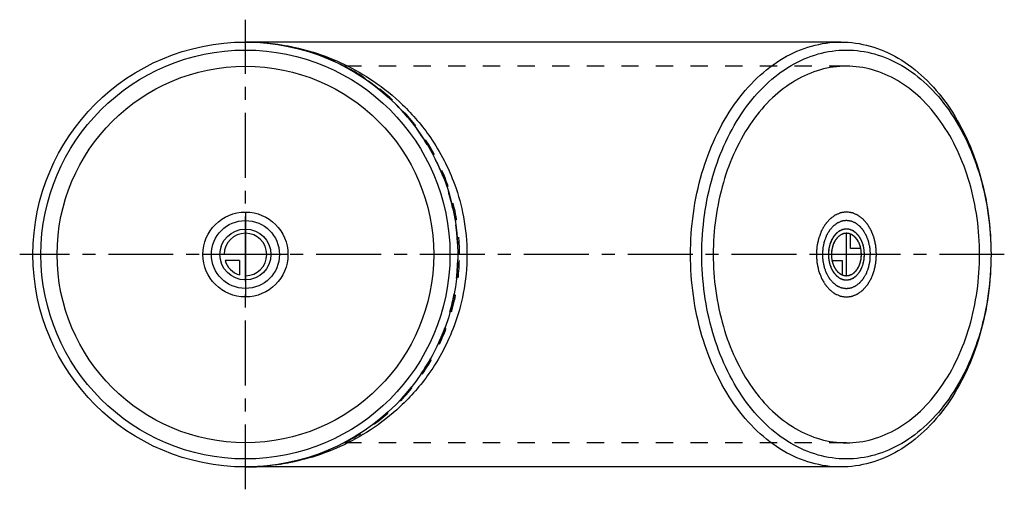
# Model space of a CAD drawing. Header units: millimetres. Extents: x 315 to 685, y 412 to 588.
import ezdxf

# ---------------------------------------------------------------- set-up
doc = ezdxf.new("R2010")
doc.units = ezdxf.units.MM
doc.header["$LTSCALE"] = 65.185185
doc.linetypes.add('CENTER', pattern=[0.6, 0.375, -0.075, 0.075, -0.075])
doc.linetypes.add('HIDDEN', pattern=[0.2, 0.1, -0.1])
for name, color, linetype in [('ACHSEN_S', 7, 'CONTINUOUS'), ('FASEN', 7, 'CONTINUOUS'), ('KOERPER', 7, 'CONTINUOUS'), ('KONST.EL_MIT_GEO', 7, 'CONTINUOUS'), ('KURVEN', 7, 'CONTINUOUS')]:
    doc.layers.add(name, color=color, linetype=linetype)

msp = doc.modelspace()

# ---------------------------------------------------------------- linework, layer by layer
at = {"layer": 'ACHSEN_S', "color": 2, "linetype": 'CENTER'}
for p, q in [((399.64, 411.59), (399.64, 588.41)), ((685.36, 500), (314.64, 500))]:
    msp.add_line(p, q, dxfattribs=at)
at = {"layer": 'FASEN', "color": 7, "linetype": 'Continuous'}
for radius in [80, 77]:
    msp.add_circle((399.64, 500), radius, dxfattribs=at)
for points, knots in [([(567.22, 500), (567.22, 510.31), (569.91, 530.28), (580.09, 552.81), (591.84, 566.64), (601.69, 574.21), (612.48, 578.92), (620.08, 580), (623.79, 580)], [0, 0, 0, 0, 0.287048, 0.553568, 0.675502, 0.789331, 0.896544, 1, 1, 1, 1]), ([(623.79, 580), (627.51, 580), (635.11, 578.92), (645.89, 574.21), (655.75, 566.64), (667.49, 552.81), (677.68, 530.28), (680.36, 510.31), (680.36, 500)], [0, 0, 0, 0, 0.103456, 0.210669, 0.324498, 0.446432, 0.712952, 1, 1, 1, 1]), ([(571.47, 500), (571.47, 509.92), (574.05, 529.14), (583.85, 550.83), (595.16, 564.14), (604.64, 571.42), (615.03, 575.96), (625.91, 577.51), (636.8, 575.96), (647.19, 571.42), (656.67, 564.14), (667.97, 550.83), (677.78, 529.14), (680.36, 509.92), (680.36, 500)], [0, 0, 0, 0, 0.143524, 0.276784, 0.337751, 0.394666, 0.448272, 0.5, 0.551728, 0.605334, 0.662249, 0.723216, 0.856476, 1, 1, 1, 1]), ([(623.79, 420), (620.08, 420), (612.48, 421.08), (601.69, 425.79), (591.84, 433.36), (580.09, 447.19), (569.91, 469.72), (567.22, 489.69), (567.22, 500)], [0, 0, 0, 0, 0.103456, 0.210669, 0.324498, 0.446432, 0.712952, 1, 1, 1, 1]), ([(680.36, 500), (680.36, 490.08), (677.78, 470.86), (667.97, 449.17), (656.67, 435.86), (647.19, 428.58), (636.8, 424.04), (625.91, 422.49), (615.03, 424.04), (604.64, 428.58), (595.16, 435.86), (583.85, 449.17), (574.05, 470.86), (571.47, 490.08), (571.47, 500)], [0, 0, 0, 0, 0.143524, 0.276784, 0.337751, 0.394666, 0.448272, 0.5, 0.551728, 0.605334, 0.662249, 0.723216, 0.856476, 1, 1, 1, 1]), ([(680.36, 500), (680.36, 489.69), (677.68, 469.72), (667.49, 447.19), (655.75, 433.36), (645.89, 425.79), (635.11, 421.08), (627.51, 420), (623.79, 420)], [0, 0, 0, 0, 0.287048, 0.553568, 0.675502, 0.789331, 0.896544, 1, 1, 1, 1])]:
    msp.add_open_spline(points, degree=3, knots=knots, dxfattribs=at)
at = {"layer": 'KOERPER', "color": 7, "linetype": 'Continuous'}
for p, q in [((623.79, 580), (399.64, 580)), ((623.79, 420), (399.64, 420))]:
    msp.add_line(p, q, dxfattribs=at)
at = {"layer": 'KOERPER', "color": 8, "linetype": 'HIDDEN'}
for p, q in [((625.91, 570.9), (436.79, 570.9)), ((625.91, 429.1), (436.78, 429.1))]:
    msp.add_line(p, q, dxfattribs=at)
at = {"layer": 'KOERPER', "color": 7, "linetype": 'Continuous'}
msp.add_circle((399.64, 500), 70.9, dxfattribs=at)
at = {"layer": 'KOERPER', "color": 8, "linetype": 'HIDDEN'}
msp.add_arc((399.64, 500), 80, 297.5949, 62.4049, dxfattribs=at)
at = {"layer": 'KOERPER', "color": 7, "linetype": 'Continuous'}
for points, knots in [([(625.91, 570.9), (622.62, 570.9), (615.88, 569.94), (606.32, 565.76), (597.59, 559.06), (587.19, 546.8), (578.16, 526.84), (575.78, 509.13), (575.78, 500)], [0, 0, 0, 0, 0.103456, 0.210669, 0.324498, 0.446432, 0.712953, 1, 1, 1, 1]), ([(676.05, 500), (676.05, 509.13), (673.67, 526.84), (664.64, 546.8), (654.23, 559.06), (645.5, 565.76), (635.94, 569.94), (629.21, 570.9), (625.91, 570.9)], [0, 0, 0, 0, 0.287047, 0.553568, 0.675502, 0.789331, 0.896544, 1, 1, 1, 1]), ([(575.78, 500), (575.78, 490.87), (578.16, 473.16), (587.19, 453.2), (597.59, 440.94), (606.32, 434.24), (615.88, 430.06), (622.62, 429.1), (625.91, 429.1)], [0, 0, 0, 0, 0.287047, 0.553568, 0.675502, 0.789331, 0.896544, 1, 1, 1, 1]), ([(625.91, 429.1), (629.21, 429.1), (635.94, 430.06), (645.5, 434.24), (654.23, 440.94), (664.64, 453.2), (673.67, 473.16), (676.05, 490.87), (676.05, 500)], [0, 0, 0, 0, 0.103456, 0.210669, 0.324498, 0.446432, 0.712953, 1, 1, 1, 1])]:
    msp.add_open_spline(points, degree=3, knots=knots, dxfattribs=at)
at = {"layer": 'KONST.EL_MIT_GEO', "color": 8, "linetype": 'HIDDEN'}
msp.add_line((401.8, 579.97), (402.22, 579.96), dxfattribs=at)
for centre, radius, start, end in [((399.64, 492.94), 87.06, 88.5782, 90.0002), ((399.64, 500), 80, 270, 90)]:
    msp.add_arc(centre, radius, start, end, dxfattribs=at)
for points, knots in [([(480.23, 500), (480.23, 505.45), (479.1, 516.34), (474.14, 531.9), (466.24, 545.98), (455.84, 558.05), (443.47, 567.73), (429.64, 574.77), (414.88, 579.05), (404.7, 580), (399.64, 580)], [0, 0, 0, 0, 0.129823, 0.258793, 0.386284, 0.511965, 0.635839, 0.758165, 0.87937, 1, 1, 1, 1]), ([(399.64, 420), (404.7, 420), (414.88, 420.95), (429.64, 425.23), (443.47, 432.27), (455.84, 441.95), (466.24, 454.02), (474.14, 468.11), (479.1, 483.66), (480.22, 494.55), (480.23, 500)], [0, 0, 0, 0, 0.120618, 0.241829, 0.364159, 0.488039, 0.613726, 0.741223, 0.870198, 1, 1, 1, 1])]:
    msp.add_open_spline(points, degree=3, knots=knots, dxfattribs=at)
at = {"layer": 'KONST.EL_MIT_GEO', "color": 7, "linetype": 'Continuous'}
for points, knots in [([(402.22, 579.96), (409.98, 579.73), (426.12, 577.07), (445.22, 567.93), (459.63, 556.25), (470.55, 543.39), (478.08, 528.81), (482.21, 513.72), (483.05, 504.77), (483.05, 500)], [0, 0, 0, 0, 0.185686, 0.385733, 0.498424, 0.627276, 0.786481, 0.886005, 1, 1, 1, 1]), ([(483.05, 500), (483.05, 495.11), (482.17, 485.95), (477.85, 470.57), (470.04, 455.8), (458.74, 442.88), (443.87, 431.22), (424.17, 422.28), (407.6, 420), (399.64, 420)], [0, 0, 0, 0, 0.114557, 0.2141, 0.372811, 0.501197, 0.61359, 0.813562, 1, 1, 1, 1])]:
    msp.add_open_spline(points, degree=3, knots=knots, dxfattribs=at)
at = {"layer": 'KURVEN', "color": 40, "linetype": 'Continuous'}
for p, q in [((399.64, 516), (399.64, 484)), ((625.91, 492), (625.91, 508)), ((627.47, 502.2), (627.47, 507.69)), ((631.35, 502.2), (627.47, 502.2)), ((415.64, 500), (383.64, 500)), ((397.44, 497.8), (391.95, 497.8)), ((397.44, 497.8), (397.44, 492.31)), ((637.23, 500), (614.6, 500)), ((620.47, 497.8), (624.36, 497.8)), ((624.36, 497.8), (624.36, 492.31))]:
    msp.add_line(p, q, dxfattribs=at)
for radius in [16, 12.8, 9.6]:
    msp.add_circle((399.64, 500), radius, dxfattribs=at)
for start, end in [(270, 180), (195.962, 254.038)]:
    msp.add_arc((399.64, 500), 8, start, end, dxfattribs=at)
for points, knots in [([(637.23, 500), (637.19, 500.52), (637.14, 501.29), (637.08, 502.2), (637.03, 502.72), (637.03, 503.11), (636.93, 503.48), (636.83, 503.98), (636.69, 504.6), (636.56, 505.23), (636.45, 505.72), (636.39, 506.11), (636.24, 506.44), (636.07, 506.9), (635.85, 507.47), (635.64, 508.05), (635.46, 508.51), (635.35, 508.86), (635.16, 509.16), (634.92, 509.57), (634.62, 510.08), (634.33, 510.6), (634.09, 511), (633.92, 511.33), (633.7, 511.56), (633.42, 511.89), (633.06, 512.3), (632.71, 512.72), (632.42, 513.04), (632.22, 513.31), (631.96, 513.48), (631.64, 513.73), (631.23, 514.03), (630.83, 514.34), (630.5, 514.58), (630.27, 514.79), (630, 514.88), (629.65, 515.04), (629.2, 515.23), (628.77, 515.42), (628.41, 515.56), (628.15, 515.71), (627.87, 515.72), (627.5, 515.78), (627.03, 515.84), (626.57, 515.91), (626.19, 515.95), (625.91, 516.02), (625.64, 515.96), (625.27, 515.91), (624.81, 515.85), (624.36, 515.79), (623.99, 515.73), (623.71, 515.72), (623.45, 515.58), (623.1, 515.44), (622.66, 515.24), (622.22, 515.06), (621.87, 514.9), (621.6, 514.81), (621.36, 514.6), (621.03, 514.37), (620.63, 514.06), (620.22, 513.76), (619.9, 513.5), (619.64, 513.35), (619.44, 513.07), (619.14, 512.74), (618.78, 512.32), (618.42, 511.9), (618.13, 511.56), (617.9, 511.33), (617.74, 511.01), (617.5, 510.61), (617.21, 510.11), (616.92, 509.61), (616.69, 509.2), (616.5, 508.91), (616.38, 508.55), (616.21, 508.1), (615.99, 507.52), (615.77, 506.95), (615.6, 506.49), (615.45, 506.16), (615.39, 505.77), (615.28, 505.28), (615.15, 504.65), (615.01, 504.03), (614.91, 503.53), (614.81, 503.17), (614.8, 502.77), (614.76, 502.24), (614.69, 501.32), (614.64, 500.53), (614.6, 500)], [0, 0, 0, 0, 0.03125, 0.046875, 0.054688, 0.0625, 0.070312, 0.078125, 0.09375, 0.109375, 0.117188, 0.125, 0.132812, 0.140625, 0.15625, 0.171875, 0.179688, 0.1875, 0.195312, 0.203125, 0.21875, 0.234375, 0.242188, 0.25, 0.257812, 0.265625, 0.28125, 0.296875, 0.304688, 0.3125, 0.320312, 0.328125, 0.34375, 0.359375, 0.367188, 0.375, 0.382812, 0.390625, 0.40625, 0.421875, 0.429688, 0.4375, 0.445312, 0.453125, 0.46875, 0.484375, 0.492188, 0.5, 0.507812, 0.515625, 0.53125, 0.546875, 0.554688, 0.5625, 0.570312, 0.578125, 0.59375, 0.609375, 0.617188, 0.625, 0.632812, 0.640625, 0.65625, 0.671875, 0.679688, 0.6875, 0.695312, 0.703125, 0.71875, 0.734375, 0.742188, 0.75, 0.757812, 0.765625, 0.78125, 0.796875, 0.804688, 0.8125, 0.820312, 0.828125, 0.84375, 0.859375, 0.867188, 0.875, 0.882812, 0.890625, 0.90625, 0.921875, 0.929688, 0.9375, 0.945312, 0.953125, 0.96875, 1, 1, 1, 1]), ([(634.96, 500), (634.94, 500.41), (634.89, 501.04), (634.84, 501.76), (634.81, 502.17), (634.8, 502.49), (634.73, 502.78), (634.65, 503.18), (634.54, 503.68), (634.43, 504.18), (634.34, 504.58), (634.29, 504.88), (634.17, 505.15), (634.04, 505.52), (633.87, 505.98), (633.7, 506.44), (633.55, 506.81), (633.46, 507.09), (633.31, 507.33), (633.12, 507.66), (632.88, 508.07), (632.65, 508.48), (632.45, 508.8), (632.32, 509.06), (632.14, 509.25), (631.92, 509.52), (631.63, 509.84), (631.35, 510.18), (631.12, 510.43), (630.96, 510.65), (630.75, 510.78), (630.5, 510.98), (630.17, 511.23), (629.85, 511.48), (629.59, 511.67), (629.4, 511.83), (629.18, 511.9), (628.9, 512.03), (628.55, 512.18), (628.2, 512.34), (627.91, 512.45), (627.71, 512.56), (627.48, 512.57), (627.18, 512.62), (626.81, 512.67), (626.44, 512.73), (626.14, 512.76), (625.91, 512.82), (625.69, 512.76), (625.4, 512.73), (625.03, 512.68), (624.67, 512.63), (624.38, 512.58), (624.15, 512.57), (623.94, 512.46), (623.66, 512.35), (623.31, 512.19), (622.96, 512.05), (622.68, 511.92), (622.46, 511.85), (622.27, 511.68), (622.01, 511.49), (621.69, 511.25), (621.36, 511.01), (621.1, 510.8), (620.9, 510.68), (620.73, 510.46), (620.5, 510.19), (620.21, 509.85), (619.92, 509.52), (619.69, 509.25), (619.5, 509.06), (619.38, 508.81), (619.18, 508.49), (618.95, 508.08), (618.72, 507.69), (618.54, 507.36), (618.38, 507.13), (618.29, 506.84), (618.15, 506.48), (617.98, 506.02), (617.8, 505.56), (617.66, 505.19), (617.55, 504.93), (617.5, 504.62), (617.41, 504.22), (617.3, 503.72), (617.19, 503.23), (617.11, 502.83), (617.03, 502.54), (617.02, 502.21), (616.99, 501.79), (616.94, 501.05), (616.89, 500.42), (616.86, 500)], [0, 0, 0, 0, 0.03125, 0.046875, 0.054688, 0.0625, 0.070312, 0.078125, 0.09375, 0.109375, 0.117188, 0.125, 0.132812, 0.140625, 0.15625, 0.171875, 0.179688, 0.1875, 0.195312, 0.203125, 0.21875, 0.234375, 0.242188, 0.25, 0.257812, 0.265625, 0.28125, 0.296875, 0.304688, 0.3125, 0.320312, 0.328125, 0.34375, 0.359375, 0.367188, 0.375, 0.382812, 0.390625, 0.40625, 0.421875, 0.429688, 0.4375, 0.445312, 0.453125, 0.46875, 0.484375, 0.492188, 0.5, 0.507812, 0.515625, 0.53125, 0.546875, 0.554688, 0.5625, 0.570312, 0.578125, 0.59375, 0.609375, 0.617188, 0.625, 0.632812, 0.640625, 0.65625, 0.671875, 0.679688, 0.6875, 0.695312, 0.703125, 0.71875, 0.734375, 0.742188, 0.75, 0.757812, 0.765625, 0.78125, 0.796875, 0.804688, 0.8125, 0.820312, 0.828125, 0.84375, 0.859375, 0.867188, 0.875, 0.882812, 0.890625, 0.90625, 0.921875, 0.929688, 0.9375, 0.945312, 0.953125, 0.96875, 1, 1, 1, 1]), ([(625.91, 509.6), (625.69, 509.57), (625.36, 509.52), (624.98, 509.47), (624.76, 509.44), (624.59, 509.43), (624.43, 509.34), (624.22, 509.26), (623.95, 509.14), (623.68, 509.03), (623.47, 508.93), (623.3, 508.87), (623.16, 508.75), (622.96, 508.61), (622.72, 508.42), (622.48, 508.24), (622.28, 508.09), (622.13, 507.99), (622.01, 507.82), (621.83, 507.63), (621.62, 507.37), (621.36, 507.06), (621.08, 506.78), (620.89, 506.4), (620.68, 506.04), (620.47, 505.67), (620.24, 505.33), (620.11, 504.89), (619.94, 504.47), (619.79, 504.05), (619.61, 503.64), (619.54, 503.18), (619.44, 502.73), (619.35, 502.28), (619.23, 501.84), (619.22, 501.36), (619.18, 500.88), (619.16, 500.41), (619.11, 499.93), (619.17, 499.47), (619.19, 499), (619.23, 498.54), (619.24, 498.07), (619.37, 497.62), (619.46, 497.16), (619.57, 496.71), (619.65, 496.24), (619.83, 495.84), (619.98, 495.42), (620.15, 495.02), (620.28, 494.59), (620.52, 494.24), (620.73, 493.87), (620.91, 493.57), (621.06, 493.33), (621.16, 493.13), (621.29, 493), (621.46, 492.8), (621.68, 492.56), (621.89, 492.31), (622.07, 492.12), (622.19, 491.96), (622.35, 491.86), (622.54, 491.71), (622.79, 491.53), (623.04, 491.34), (623.24, 491.2), (623.39, 491.07), (623.55, 491.02), (623.76, 490.93), (624.03, 490.83), (624.29, 490.71), (624.51, 490.63), (624.66, 490.55), (624.83, 490.55), (625.06, 490.51), (625.46, 490.47), (625.79, 490.43), (626.02, 490.4)], [0, 0, 0, 0, 0.03125, 0.046875, 0.054688, 0.0625, 0.070312, 0.078125, 0.09375, 0.109375, 0.117188, 0.125, 0.132812, 0.140625, 0.15625, 0.171875, 0.179688, 0.1875, 0.195312, 0.203125, 0.21875, 0.234375, 0.25, 0.265625, 0.28125, 0.296875, 0.3125, 0.328125, 0.34375, 0.359375, 0.375, 0.390625, 0.40625, 0.421875, 0.4375, 0.453125, 0.46875, 0.484375, 0.5, 0.515625, 0.53125, 0.546875, 0.5625, 0.578125, 0.59375, 0.609375, 0.625, 0.640625, 0.65625, 0.671875, 0.6875, 0.703125, 0.71875, 0.734375, 0.742188, 0.75, 0.757812, 0.765625, 0.78125, 0.796875, 0.804688, 0.8125, 0.820312, 0.828125, 0.84375, 0.859375, 0.867188, 0.875, 0.882812, 0.890625, 0.90625, 0.921875, 0.929688, 0.9375, 0.945312, 0.953125, 0.96875, 1, 1, 1, 1]), ([(625.81, 509.6), (625.59, 509.56), (625.27, 509.5), (624.84, 509.43), (624.57, 509.37), (624.35, 509.35), (624.14, 509.24), (623.88, 509.11), (623.57, 508.95), (623.31, 508.82), (623.11, 508.71), (622.89, 508.61), (622.58, 508.3), (622.21, 507.98), (621.85, 507.65), (621.58, 507.39), (621.35, 507.04), (621.12, 506.71), (620.89, 506.37), (620.56, 505.95), (620.29, 505.26), (620, 504.6), (619.76, 504.08), (619.64, 503.49), (619.48, 502.91), (619.36, 502.4), (619.29, 502.11), (619.27, 501.79), (619.24, 501.41), (619.19, 500.78), (619.15, 500.31), (619.13, 500)], [0, 0, 0, 0, 0.0625, 0.09375, 0.125, 0.140625, 0.15625, 0.1875, 0.21875, 0.25, 0.265625, 0.28125, 0.3125, 0.375, 0.40625, 0.4375, 0.46875, 0.5, 0.53125, 0.5625, 0.625, 0.6875, 0.71875, 0.75, 0.8125, 0.84375, 0.859375, 0.875, 0.90625, 0.9375, 1, 1, 1, 1]), ([(631.57, 499.87), (631.55, 500.13), (631.53, 500.52), (631.5, 501.04), (631.5, 501.43), (631.4, 501.81), (631.33, 502.2), (631.24, 502.57), (631.18, 502.97), (631.04, 503.3), (630.92, 503.65), (630.79, 504), (630.68, 504.36), (630.48, 504.65), (630.31, 504.97), (630.13, 505.27), (629.97, 505.6), (629.75, 505.83), (629.54, 506.09), (629.33, 506.34), (629.13, 506.61), (628.87, 506.78), (628.63, 506.98), (628.38, 507.16), (628.14, 507.38), (627.87, 507.47), (627.61, 507.6), (627.34, 507.7), (627.08, 507.85), (626.8, 507.86), (626.52, 507.92), (626.24, 507.95), (625.96, 508.02), (625.69, 507.96), (625.41, 507.93), (625.14, 507.89), (624.86, 507.88), (624.59, 507.74), (624.32, 507.64), (624.06, 507.52), (623.78, 507.43), (623.54, 507.23), (623.3, 507.05), (623.05, 506.86), (622.8, 506.71), (622.59, 506.43), (622.37, 506.19), (622.16, 505.93), (621.92, 505.7), (621.76, 505.38), (621.58, 505.09), (621.41, 504.78), (621.22, 504.5), (621.1, 504.13), (620.96, 503.79), (620.83, 503.43), (620.68, 503.09), (620.62, 502.71), (620.53, 502.34), (620.46, 501.97), (620.35, 501.6), (620.35, 501.19), (620.3, 500.67), (620.28, 500.27), (620.26, 500)], [0, 0, 0, 0, 0.03125, 0.046875, 0.0625, 0.078125, 0.09375, 0.109375, 0.125, 0.140625, 0.15625, 0.171875, 0.1875, 0.203125, 0.21875, 0.234375, 0.25, 0.265625, 0.28125, 0.296875, 0.3125, 0.328125, 0.34375, 0.359375, 0.375, 0.390625, 0.40625, 0.421875, 0.4375, 0.453125, 0.46875, 0.484375, 0.5, 0.515625, 0.53125, 0.546875, 0.5625, 0.578125, 0.59375, 0.609375, 0.625, 0.640625, 0.65625, 0.671875, 0.6875, 0.703125, 0.71875, 0.734375, 0.75, 0.765625, 0.78125, 0.796875, 0.8125, 0.828125, 0.84375, 0.859375, 0.875, 0.890625, 0.90625, 0.921875, 0.9375, 0.953125, 0.96875, 1, 1, 1, 1]), ([(625.91, 508), (625.73, 507.97), (625.46, 507.93), (625.1, 507.88), (624.88, 507.83), (624.7, 507.82), (624.52, 507.73), (624.22, 507.59), (623.88, 507.4), (623.52, 507.26), (623.21, 506.98), (622.83, 506.64), (622.43, 506.33), (622.18, 505.95), (621.98, 505.68), (621.79, 505.4), (621.51, 505.06), (621.28, 504.49), (621.03, 503.95), (620.82, 503.51), (620.72, 503.02), (620.58, 502.54), (620.48, 502.12), (620.41, 501.88), (620.4, 501.62), (620.36, 501.3), (620.32, 500.78), (620.28, 500.39), (620.26, 500.13)], [0, 0, 0, 0, 0.0625, 0.09375, 0.125, 0.140625, 0.15625, 0.1875, 0.25, 0.28125, 0.3125, 0.375, 0.4375, 0.46875, 0.5, 0.53125, 0.5625, 0.625, 0.6875, 0.71875, 0.75, 0.8125, 0.84375, 0.859375, 0.875, 0.90625, 0.9375, 1, 1, 1, 1]), ([(625.91, 490.4), (626.13, 490.43), (626.46, 490.48), (626.85, 490.53), (627.07, 490.56), (627.23, 490.57), (627.39, 490.66), (627.61, 490.74), (627.88, 490.86), (628.15, 490.97), (628.36, 491.07), (628.53, 491.13), (628.67, 491.25), (628.86, 491.39), (629.11, 491.58), (629.35, 491.76), (629.54, 491.91), (629.69, 492.01), (629.82, 492.18), (629.99, 492.37), (630.21, 492.63), (630.47, 492.94), (630.74, 493.22), (630.94, 493.6), (631.15, 493.96), (631.35, 494.33), (631.58, 494.67), (631.72, 495.11), (631.89, 495.53), (632.04, 495.95), (632.22, 496.36), (632.29, 496.82), (632.39, 497.27), (632.48, 497.72), (632.6, 498.16), (632.6, 498.64), (632.64, 499.12), (632.66, 499.59), (632.72, 500.07), (632.66, 500.53), (632.64, 501), (632.59, 501.46), (632.58, 501.93), (632.46, 502.38), (632.37, 502.84), (632.26, 503.29), (632.18, 503.76), (632, 504.16), (631.85, 504.58), (631.68, 504.98), (631.54, 505.41), (631.31, 505.76), (631.1, 506.13), (630.92, 506.43), (630.77, 506.67), (630.67, 506.87), (630.53, 507), (630.36, 507.2), (630.15, 507.44), (629.93, 507.69), (629.76, 507.88), (629.64, 508.04), (629.48, 508.14), (629.28, 508.29), (629.03, 508.47), (628.78, 508.66), (628.58, 508.8), (628.44, 508.93), (628.27, 508.98), (628.06, 509.07), (627.8, 509.17), (627.53, 509.29), (627.32, 509.37), (627.17, 509.45), (626.99, 509.45), (626.77, 509.49), (626.37, 509.53), (626.03, 509.57), (625.81, 509.6)], [0, 0, 0, 0, 0.03125, 0.046875, 0.054688, 0.0625, 0.070312, 0.078125, 0.09375, 0.109375, 0.117188, 0.125, 0.132812, 0.140625, 0.15625, 0.171875, 0.179688, 0.1875, 0.195312, 0.203125, 0.21875, 0.234375, 0.25, 0.265625, 0.28125, 0.296875, 0.3125, 0.328125, 0.34375, 0.359375, 0.375, 0.390625, 0.40625, 0.421875, 0.4375, 0.453125, 0.46875, 0.484375, 0.5, 0.515625, 0.53125, 0.546875, 0.5625, 0.578125, 0.59375, 0.609375, 0.625, 0.640625, 0.65625, 0.671875, 0.6875, 0.703125, 0.71875, 0.734375, 0.742188, 0.75, 0.757812, 0.765625, 0.78125, 0.796875, 0.804688, 0.8125, 0.820312, 0.828125, 0.84375, 0.859375, 0.867188, 0.875, 0.882812, 0.890625, 0.90625, 0.921875, 0.929688, 0.9375, 0.945312, 0.953125, 0.96875, 1, 1, 1, 1]), ([(632.7, 500), (632.68, 500.31), (632.65, 500.78), (632.6, 501.4), (632.59, 501.87), (632.47, 502.31), (632.38, 502.76), (632.28, 503.21), (632.21, 503.67), (632.03, 504.07), (631.88, 504.49), (631.72, 504.9), (631.58, 505.33), (631.35, 505.68), (631.14, 506.05), (630.96, 506.36), (630.82, 506.6), (630.72, 506.8), (630.58, 506.93), (630.42, 507.14), (630.2, 507.38), (629.99, 507.63), (629.82, 507.83), (629.69, 507.99), (629.54, 508.09), (629.35, 508.24), (629.11, 508.42), (628.86, 508.61), (628.67, 508.75), (628.53, 508.87), (628.36, 508.93), (628.15, 509.02), (627.89, 509.14), (627.63, 509.25), (627.41, 509.34), (627.26, 509.42), (627.09, 509.43), (626.86, 509.47), (626.47, 509.52), (626.14, 509.57), (625.91, 509.6)], [0, 0, 0, 0, 0.0625, 0.09375, 0.125, 0.15625, 0.1875, 0.21875, 0.25, 0.28125, 0.3125, 0.34375, 0.375, 0.40625, 0.4375, 0.46875, 0.484375, 0.5, 0.515625, 0.53125, 0.5625, 0.59375, 0.609375, 0.625, 0.640625, 0.65625, 0.6875, 0.71875, 0.734375, 0.75, 0.765625, 0.78125, 0.8125, 0.84375, 0.859375, 0.875, 0.890625, 0.90625, 0.9375, 1, 1, 1, 1]), ([(631.35, 502.2), (631.27, 502.51), (631.15, 502.99), (630.97, 503.6), (630.77, 504.03), (630.61, 504.47), (630.39, 504.87), (630.15, 505.26), (629.93, 505.67), (629.64, 505.97), (629.38, 506.31), (629.1, 506.61), (628.78, 506.85), (628.53, 507.08), (628.32, 507.24), (627.98, 507.41), (627.7, 507.57), (627.47, 507.69)], [0, 0, 0, 0, 0.125, 0.1875, 0.25, 0.3125, 0.375, 0.4375, 0.5, 0.5625, 0.625, 0.6875, 0.75, 0.8125, 0.84375, 0.875, 1, 1, 1, 1]), ([(614.6, 500), (614.64, 499.48), (614.69, 498.71), (614.75, 497.8), (614.79, 497.28), (614.8, 496.89), (614.9, 496.52), (615, 496.02), (615.14, 495.4), (615.27, 494.77), (615.38, 494.28), (615.44, 493.89), (615.59, 493.56), (615.75, 493.1), (615.97, 492.53), (616.19, 491.95), (616.36, 491.49), (616.48, 491.14), (616.67, 490.84), (616.9, 490.43), (617.2, 489.92), (617.5, 489.4), (617.74, 489), (617.9, 488.67), (618.13, 488.44), (618.41, 488.11), (618.77, 487.7), (619.12, 487.28), (619.41, 486.96), (619.61, 486.69), (619.87, 486.52), (620.19, 486.27), (620.59, 485.97), (621, 485.66), (621.32, 485.42), (621.56, 485.21), (621.83, 485.12), (622.18, 484.96), (622.62, 484.77), (623.06, 484.58), (623.41, 484.44), (623.67, 484.29), (623.96, 484.28), (624.33, 484.22), (624.8, 484.16), (625.26, 484.09), (625.63, 484.05), (625.91, 483.98), (626.19, 484.04), (626.55, 484.09), (627.01, 484.15), (627.47, 484.21), (627.84, 484.27), (628.11, 484.28), (628.37, 484.42), (628.73, 484.56), (629.17, 484.76), (629.61, 484.94), (629.96, 485.1), (630.23, 485.19), (630.47, 485.4), (630.79, 485.63), (631.2, 485.94), (631.61, 486.24), (631.93, 486.5), (632.18, 486.65), (632.39, 486.93), (632.68, 487.26), (633.04, 487.68), (633.41, 488.1), (633.69, 488.44), (633.93, 488.67), (634.09, 488.99), (634.32, 489.39), (634.61, 489.89), (634.91, 490.39), (635.14, 490.8), (635.33, 491.09), (635.44, 491.45), (635.62, 491.9), (635.84, 492.48), (636.06, 493.05), (636.22, 493.51), (636.37, 493.84), (636.44, 494.23), (636.55, 494.72), (636.68, 495.35), (636.82, 495.97), (636.92, 496.47), (637.02, 496.83), (637.03, 497.23), (637.07, 497.76), (637.13, 498.68), (637.19, 499.47), (637.23, 500)], [0, 0, 0, 0, 0.03125, 0.046875, 0.054688, 0.0625, 0.070312, 0.078125, 0.09375, 0.109375, 0.117188, 0.125, 0.132812, 0.140625, 0.15625, 0.171875, 0.179688, 0.1875, 0.195312, 0.203125, 0.21875, 0.234375, 0.242188, 0.25, 0.257812, 0.265625, 0.28125, 0.296875, 0.304688, 0.3125, 0.320312, 0.328125, 0.34375, 0.359375, 0.367188, 0.375, 0.382812, 0.390625, 0.40625, 0.421875, 0.429688, 0.4375, 0.445312, 0.453125, 0.46875, 0.484375, 0.492188, 0.5, 0.507812, 0.515625, 0.53125, 0.546875, 0.554688, 0.5625, 0.570312, 0.578125, 0.59375, 0.609375, 0.617188, 0.625, 0.632812, 0.640625, 0.65625, 0.671875, 0.679688, 0.6875, 0.695312, 0.703125, 0.71875, 0.734375, 0.742188, 0.75, 0.757812, 0.765625, 0.78125, 0.796875, 0.804688, 0.8125, 0.820312, 0.828125, 0.84375, 0.859375, 0.867188, 0.875, 0.882812, 0.890625, 0.90625, 0.921875, 0.929688, 0.9375, 0.945312, 0.953125, 0.96875, 1, 1, 1, 1]), ([(616.86, 500), (616.89, 499.59), (616.94, 498.96), (616.98, 498.24), (617.02, 497.83), (617.02, 497.51), (617.1, 497.22), (617.18, 496.82), (617.29, 496.32), (617.39, 495.82), (617.48, 495.42), (617.53, 495.12), (617.65, 494.85), (617.79, 494.48), (617.96, 494.02), (618.13, 493.56), (618.27, 493.19), (618.36, 492.91), (618.52, 492.67), (618.71, 492.34), (618.95, 491.93), (619.18, 491.52), (619.37, 491.2), (619.51, 490.94), (619.69, 490.75), (619.91, 490.48), (620.2, 490.16), (620.48, 489.82), (620.71, 489.57), (620.87, 489.35), (621.07, 489.22), (621.33, 489.02), (621.66, 488.77), (621.98, 488.52), (622.24, 488.33), (622.43, 488.17), (622.65, 488.1), (622.93, 487.97), (623.28, 487.82), (623.63, 487.66), (623.91, 487.55), (624.12, 487.44), (624.35, 487.43), (624.65, 487.38), (625.02, 487.33), (625.39, 487.27), (625.69, 487.24), (625.91, 487.18), (626.13, 487.24), (626.43, 487.27), (626.79, 487.32), (627.16, 487.37), (627.45, 487.42), (627.67, 487.43), (627.88, 487.54), (628.17, 487.65), (628.52, 487.81), (628.87, 487.95), (629.15, 488.08), (629.37, 488.15), (629.56, 488.32), (629.82, 488.51), (630.14, 488.75), (630.47, 488.99), (630.73, 489.2), (630.93, 489.32), (631.09, 489.54), (631.33, 489.81), (631.62, 490.15), (631.91, 490.48), (632.14, 490.75), (632.32, 490.94), (632.45, 491.19), (632.64, 491.51), (632.87, 491.92), (633.11, 492.31), (633.29, 492.64), (633.44, 492.87), (633.54, 493.16), (633.68, 493.52), (633.85, 493.98), (634.03, 494.44), (634.16, 494.81), (634.28, 495.07), (634.33, 495.38), (634.42, 495.78), (634.53, 496.28), (634.64, 496.77), (634.72, 497.17), (634.8, 497.46), (634.81, 497.79), (634.84, 498.21), (634.89, 498.95), (634.93, 499.58), (634.96, 500)], [0, 0, 0, 0, 0.03125, 0.046875, 0.054688, 0.0625, 0.070312, 0.078125, 0.09375, 0.109375, 0.117188, 0.125, 0.132812, 0.140625, 0.15625, 0.171875, 0.179688, 0.1875, 0.195312, 0.203125, 0.21875, 0.234375, 0.242188, 0.25, 0.257812, 0.265625, 0.28125, 0.296875, 0.304688, 0.3125, 0.320312, 0.328125, 0.34375, 0.359375, 0.367188, 0.375, 0.382812, 0.390625, 0.40625, 0.421875, 0.429688, 0.4375, 0.445312, 0.453125, 0.46875, 0.484375, 0.492188, 0.5, 0.507812, 0.515625, 0.53125, 0.546875, 0.554688, 0.5625, 0.570312, 0.578125, 0.59375, 0.609375, 0.617188, 0.625, 0.632812, 0.640625, 0.65625, 0.671875, 0.679688, 0.6875, 0.695312, 0.703125, 0.71875, 0.734375, 0.742188, 0.75, 0.757812, 0.765625, 0.78125, 0.796875, 0.804688, 0.8125, 0.820312, 0.828125, 0.84375, 0.859375, 0.867188, 0.875, 0.882812, 0.890625, 0.90625, 0.921875, 0.929688, 0.9375, 0.945312, 0.953125, 0.96875, 1, 1, 1, 1]), ([(619.13, 500), (619.15, 499.69), (619.18, 499.22), (619.23, 498.6), (619.24, 498.13), (619.36, 497.69), (619.44, 497.24), (619.55, 496.79), (619.62, 496.33), (619.8, 495.93), (619.95, 495.51), (620.11, 495.1), (620.24, 494.67), (620.48, 494.32), (620.69, 493.95), (620.86, 493.64), (621.01, 493.4), (621.11, 493.2), (621.24, 493.07), (621.41, 492.86), (621.63, 492.62), (621.84, 492.37), (622.01, 492.17), (622.13, 492.01), (622.28, 491.91), (622.48, 491.76), (622.72, 491.58), (622.96, 491.39), (623.16, 491.25), (623.3, 491.13), (623.46, 491.07), (623.67, 490.98), (623.94, 490.86), (624.2, 490.75), (624.41, 490.66), (624.57, 490.58), (624.74, 490.57), (624.96, 490.53), (625.35, 490.48), (625.69, 490.43), (625.91, 490.4)], [0, 0, 0, 0, 0.0625, 0.09375, 0.125, 0.15625, 0.1875, 0.21875, 0.25, 0.28125, 0.3125, 0.34375, 0.375, 0.40625, 0.4375, 0.46875, 0.484375, 0.5, 0.515625, 0.53125, 0.5625, 0.59375, 0.609375, 0.625, 0.640625, 0.65625, 0.6875, 0.71875, 0.734375, 0.75, 0.765625, 0.78125, 0.8125, 0.84375, 0.859375, 0.875, 0.890625, 0.90625, 0.9375, 1, 1, 1, 1]), ([(620.26, 500.13), (620.27, 499.87), (620.29, 499.48), (620.33, 498.96), (620.33, 498.57), (620.43, 498.19), (620.5, 497.8), (620.58, 497.43), (620.64, 497.03), (620.79, 496.7), (620.91, 496.35), (621.04, 496), (621.15, 495.64), (621.34, 495.35), (621.51, 495.03), (621.69, 494.73), (621.85, 494.4), (622.08, 494.17), (622.29, 493.91), (622.5, 493.66), (622.7, 493.39), (622.96, 493.22), (623.2, 493.02), (623.45, 492.84), (623.69, 492.62), (623.96, 492.53), (624.22, 492.4), (624.49, 492.3), (624.74, 492.15), (625.03, 492.14), (625.31, 492.08), (625.58, 492.05), (625.87, 491.98), (626.14, 492.04), (626.41, 492.07), (626.69, 492.11), (626.97, 492.12), (627.23, 492.26), (627.5, 492.36), (627.77, 492.48), (628.05, 492.57), (628.28, 492.77), (628.53, 492.95), (628.77, 493.14), (629.03, 493.29), (629.24, 493.57), (629.46, 493.81), (629.67, 494.07), (629.9, 494.3), (630.07, 494.62), (630.25, 494.91), (630.42, 495.22), (630.61, 495.5), (630.73, 495.87), (630.87, 496.21), (630.99, 496.57), (631.15, 496.91), (631.21, 497.29), (631.3, 497.66), (631.37, 498.03), (631.47, 498.4), (631.48, 498.81), (631.53, 499.33), (631.55, 499.73), (631.57, 500)], [0, 0, 0, 0, 0.03125, 0.046875, 0.0625, 0.078125, 0.09375, 0.109375, 0.125, 0.140625, 0.15625, 0.171875, 0.1875, 0.203125, 0.21875, 0.234375, 0.25, 0.265625, 0.28125, 0.296875, 0.3125, 0.328125, 0.34375, 0.359375, 0.375, 0.390625, 0.40625, 0.421875, 0.4375, 0.453125, 0.46875, 0.484375, 0.5, 0.515625, 0.53125, 0.546875, 0.5625, 0.578125, 0.59375, 0.609375, 0.625, 0.640625, 0.65625, 0.671875, 0.6875, 0.703125, 0.71875, 0.734375, 0.75, 0.765625, 0.78125, 0.796875, 0.8125, 0.828125, 0.84375, 0.859375, 0.875, 0.890625, 0.90625, 0.921875, 0.9375, 0.953125, 0.96875, 1, 1, 1, 1]), ([(620.47, 497.8), (620.56, 497.49), (620.68, 497.01), (620.86, 496.4), (621.05, 495.97), (621.22, 495.53), (621.44, 495.13), (621.68, 494.74), (621.9, 494.33), (622.19, 494.03), (622.45, 493.69), (622.73, 493.39), (623.04, 493.15), (623.29, 492.92), (623.5, 492.76), (623.85, 492.59), (624.13, 492.43), (624.36, 492.31)], [0, 0, 0, 0, 0.125, 0.1875, 0.25, 0.3125, 0.375, 0.4375, 0.5, 0.5625, 0.625, 0.6875, 0.75, 0.8125, 0.84375, 0.875, 1, 1, 1, 1]), ([(625.91, 492), (626.09, 492.03), (626.36, 492.07), (626.72, 492.12), (626.95, 492.17), (627.13, 492.18), (627.3, 492.27), (627.61, 492.41), (627.95, 492.6), (628.31, 492.74), (628.61, 493.02), (629, 493.36), (629.39, 493.67), (629.65, 494.05), (629.85, 494.32), (630.04, 494.6), (630.32, 494.94), (630.55, 495.51), (630.8, 496.05), (631.01, 496.49), (631.11, 496.98), (631.24, 497.46), (631.35, 497.88), (631.42, 498.12), (631.43, 498.38), (631.46, 498.7), (631.51, 499.22), (631.55, 499.61), (631.57, 499.87)], [0, 0, 0, 0, 0.0625, 0.09375, 0.125, 0.140625, 0.15625, 0.1875, 0.25, 0.28125, 0.3125, 0.375, 0.4375, 0.46875, 0.5, 0.53125, 0.5625, 0.625, 0.6875, 0.71875, 0.75, 0.8125, 0.84375, 0.859375, 0.875, 0.90625, 0.9375, 1, 1, 1, 1]), ([(626.02, 490.4), (626.24, 490.44), (626.56, 490.5), (626.99, 490.57), (627.26, 490.63), (627.48, 490.65), (627.68, 490.76), (627.94, 490.89), (628.25, 491.05), (628.51, 491.18), (628.72, 491.29), (628.93, 491.39), (629.24, 491.7), (629.61, 492.02), (629.98, 492.35), (630.25, 492.61), (630.47, 492.96), (630.71, 493.29), (630.94, 493.63), (631.26, 494.05), (631.54, 494.74), (631.83, 495.4), (632.07, 495.92), (632.19, 496.51), (632.34, 497.09), (632.46, 497.6), (632.54, 497.89), (632.55, 498.21), (632.59, 498.59), (632.64, 499.22), (632.68, 499.69), (632.7, 500)], [0, 0, 0, 0, 0.0625, 0.09375, 0.125, 0.140625, 0.15625, 0.1875, 0.21875, 0.25, 0.265625, 0.28125, 0.3125, 0.375, 0.40625, 0.4375, 0.46875, 0.5, 0.53125, 0.5625, 0.625, 0.6875, 0.71875, 0.75, 0.8125, 0.84375, 0.859375, 0.875, 0.90625, 0.9375, 1, 1, 1, 1])]:
    msp.add_open_spline(points, degree=3, knots=knots, dxfattribs=at)

doc.saveas('drawing.dxf')
